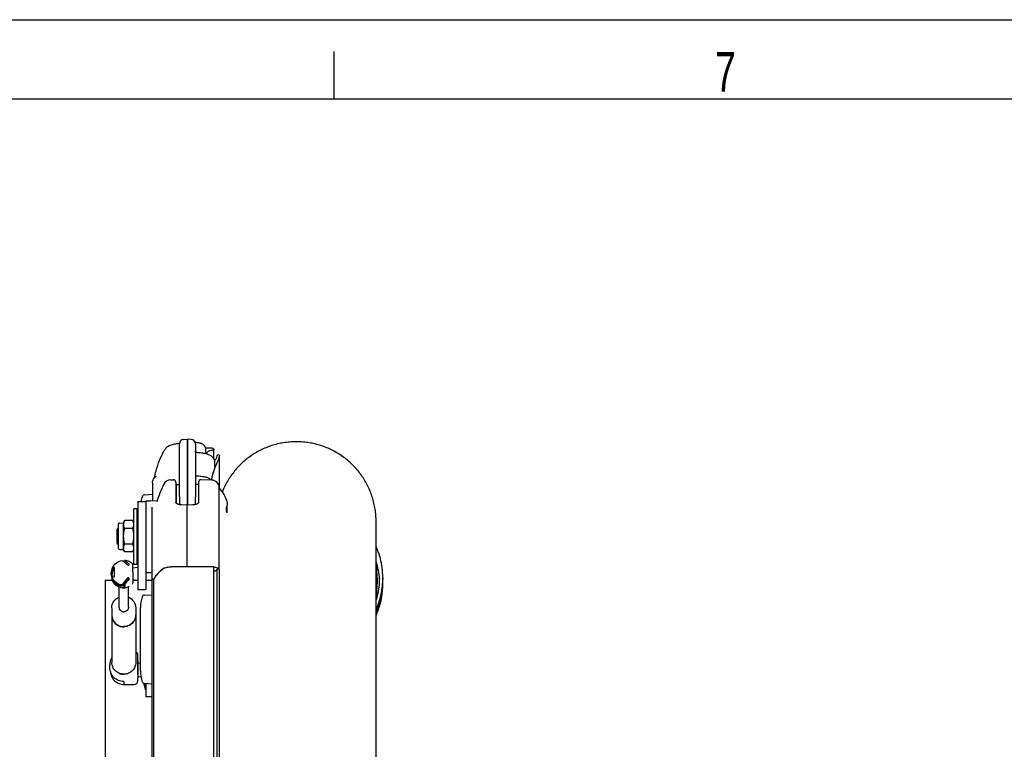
# Model space of a CAD drawing. Extents: x 0 to 594, y 0 to 420.
# Tile 24 of 29: x 287 to 349, y 374 to 420. Entities that reach past the tile are written whole.
import ezdxf

# ---------------------------------------------------------------- set-up
doc = ezdxf.new("R2010")
doc.units = 0
doc.header["$LTSCALE"] = 32.67
for name, color, linetype in [('100-5506_L_DXF_CONTINUOUS_', 7, 'CONTINUOUS'), ('100-5506_R_DXF_CONTINUOUS_', 7, 'CONTINUOUS'), ('100-5512-L_DXF_CONTINUOUS_', 7, 'CONTINUOUS'), ('100-5512-R_DXF_CONTINUOUS_', 7, 'CONTINUOUS'), ('100-5516_DXF_CONTINUOUS_LI', 7, 'CONTINUOUS'), ('100-5525A_DXF_CONTINUOUS_L', 7, 'CONTINUOUS'), ('100-5906_DXF_CONTINUOUS_LI', 7, 'CONTINUOUS'), ('100-5907_DXF_CONTINUOUS_LI', 7, 'CONTINUOUS'), ('100-5911_DXF_CONTINUOUS_LI', 7, 'CONTINUOUS'), ('100-5913_DXF_CONTINUOUS_LI', 7, 'CONTINUOUS'), ('100-5914_DXF_CONTINUOUS_LI', 7, 'CONTINUOUS'), ('100-5954_G_DXF_CONTINUOUS_', 7, 'CONTINUOUS'), ('100-9010_DXF_CONTINUOUS_LI', 7, 'CONTINUOUS'), ('100-9011_DXF_CONTINUOUS_LI', 7, 'CONTINUOUS'), ('102118-REF_DXF_CONTINUOUS_', 7, 'CONTINUOUS'), ('102679_DXF_CONTINUOUS_LINE', 7, 'CONTINUOUS'), ('102683_DXF_CONTINUOUS_LINE', 7, 'CONTINUOUS'), ('102727_DXF_CONTINUOUS_LINE', 7, 'CONTINUOUS'), ('102728_DXF_CONTINUOUS_LINE', 7, 'CONTINUOUS'), ('104080_2D_DXF_FORMAT', 7, 'CONTINUOUS'), ('104420_DXF_CONTINUOUS_LINE', 7, 'CONTINUOUS'), ('135584_DXF_CONTINUOUS_LINE', 7, 'CONTINUOUS'), ('136185_DXF_CONTINUOUS_LINE', 7, 'CONTINUOUS'), ('STAB_K4-D4_DXF_CONTINUOUS_', 7, 'CONTINUOUS')]:
    doc.layers.add(name, color=color, linetype=linetype)
doc.styles.get("Standard").update_dxf_attribs({"font": 'txt', "width": 0.7})

msp = doc.modelspace()

# ---------------------------------------------------------------- linework, layer by layer
at = {"layer": '100-5506_L_DXF_CONTINUOUS_', "color": 7, "linetype": 'CONTINUOUS'}
for p, q in [((297.8, 389.526), (297.8, 393.657)), ((298.037, 393.651), (297.8, 393.657)), ((298.3, 393.381), (298.3, 390.056)), ((298.32, 393.465), (298.304, 393.468)), ((298.344, 393.46), (298.32, 393.465)), ((298.422, 393.446), (298.344, 393.46)), ((298.965, 392.856), (298.965, 392.982)), ((299.522, 391.943), (299.522, 392.203)), ((299.245, 391.117), (299.245, 391.1)), ((299.289, 391.104), (299.288, 391.099)), ((299.289, 391.104), (299.288, 391.099))]:
    msp.add_line(p, q, dxfattribs=at)
for points in [[(298.304, 393.468), (298.288, 393.471), (298.284, 393.472)], [(298.434, 393.444), (298.425, 393.445), (298.422, 393.446)], [(298.965, 392.982), (298.965, 392.992), (298.964, 393.019), (298.96, 393.045), (298.955, 393.072), (298.949, 393.098), (298.941, 393.123), (298.931, 393.148), (298.919, 393.172), (298.906, 393.196), (298.892, 393.219), (298.876, 393.241), (298.858, 393.262), (298.839, 393.282), (298.82, 393.3), (298.8, 393.317), (298.78, 393.332), (298.76, 393.345), (298.74, 393.357), (298.72, 393.368), (298.7, 393.378), (298.679, 393.386), (298.659, 393.395), (298.636, 393.403), (298.612, 393.41), (298.585, 393.418), (298.556, 393.425), (298.524, 393.431), (298.489, 393.437), (298.455, 393.442), (298.434, 393.444)], [(298.444, 392.813), (298.436, 392.814), (298.424, 392.815), (298.413, 392.818), (298.402, 392.821), (298.392, 392.825), (298.381, 392.83), (298.371, 392.835), (298.362, 392.842), (298.353, 392.849), (298.344, 392.857), (298.336, 392.865), (298.329, 392.874), (298.323, 392.884), (298.317, 392.894), (298.312, 392.905), (298.308, 392.916), (298.304, 392.927), (298.302, 392.939), (298.3, 392.951), (298.3, 392.963)]]:
    msp.add_lwpolyline(points, dxfattribs=at)
for centre, radius, start, end in [((298.03, 393.381), 0.27, 0, 88.5), ((298.645, 391.417), 1.366, 72.78561, 73.18637), ((304.759, 389.883), 5.604, 159.7836, 167.42053)]:
    msp.add_arc(centre, radius, start, end, dxfattribs=at)
for points, knots in [([(299.04, 392.725), (298.949, 392.752), (298.751, 392.792), (298.55, 392.809), (298.444, 392.813)], [0, 0, 0, 0, 0.470328, 1, 1, 1, 1]), ([(299.025, 392.729), (299.017, 392.738), (298.979, 392.788), (298.961, 392.854), (298.961, 392.904)], [0, 0, 0, 0, 0.196269, 1, 1, 1, 1]), ([(299.522, 392.203), (299.522, 392.272), (299.49, 392.407), (299.37, 392.562), (299.215, 392.663), (299.105, 392.704), (299.049, 392.722)], [0, 0, 0, 0, 0.272976, 0.530939, 0.766995, 1, 1, 1, 1]), ([(298.3, 391.386), (298.3, 391.381), (298.315, 391.373), (298.34, 391.367), (298.382, 391.361), (298.412, 391.36), (298.429, 391.36)], [0, 0, 0, 0, 0.098163, 0.309434, 0.622034, 1, 1, 1, 1]), ([(298.429, 391.36), (298.536, 391.356), (298.733, 391.34), (298.961, 391.298), (299.106, 391.247), (299.191, 391.205), (299.245, 391.152), (299.245, 391.117)], [0, 0, 0, 0, 0.363783, 0.667916, 0.787233, 0.881434, 1, 1, 1, 1])]:
    msp.add_open_spline(points, degree=3, knots=knots, dxfattribs=at)
msp.add_open_spline([(299.522, 391.943), (299.522, 391.901), (299.514, 391.859), (299.5, 391.82)], degree=3, dxfattribs=at)
at = {"layer": '100-5506_R_DXF_CONTINUOUS_', "color": 7, "linetype": 'CONTINUOUS'}
for p, q in [((297.3, 390.058), (297.3, 393.38)), ((297.562, 393.65), (297.8, 393.657)), ((297.8, 393.657), (297.8, 389.526)), ((296.344, 392.956), (296.344, 392.955)), ((295.611, 390.925), (295.611, 389.798))]:
    msp.add_line(p, q, dxfattribs=at)
msp.add_lwpolyline([(297.299, 393.389), (297.247, 393.385), (297.184, 393.379), (297.12, 393.372), (297.054, 393.363), (296.983, 393.35), (296.911, 393.334), (296.841, 393.316), (296.772, 393.294), (296.705, 393.268), (296.646, 393.24), (296.597, 393.213), (296.553, 393.185), (296.512, 393.155), (296.473, 393.121), (296.437, 393.085), (296.404, 393.047), (296.375, 393.007), (296.349, 392.965), (296.344, 392.955)], dxfattribs=at)
msp.add_arc((297.57, 393.38), 0.27, 91.65, 180, dxfattribs=at)
for points, knots in [([(295.73, 391.233), (295.761, 391.384), (295.902, 391.978), (296.129, 392.552), (296.344, 392.956)], [0, 0, 0, 0, 0.251709, 1, 1, 1, 1]), ([(295.611, 390.925), (295.611, 390.951), (295.62, 391.053), (295.666, 391.15), (295.712, 391.21)], [0, 0, 0, 0, 0.257819, 1, 1, 1, 1])]:
    msp.add_open_spline(points, degree=3, knots=knots, dxfattribs=at)
msp.add_open_spline([(295.712, 391.21), (295.753, 391.264), (295.803, 391.31), (295.858, 391.35)], degree=3, dxfattribs=at)
at = {"layer": '100-5512-L_DXF_CONTINUOUS_', "color": 7, "linetype": 'CONTINUOUS'}
for p, q in [((298.5, 390.965), (298.5, 389.694)), ((299.312, 391.098), (298.654, 391.115)), ((299.798, 385.482), (299.798, 390.638)), ((300.304, 389.703), (300.304, 389.704)), ((300.305, 389.699), (300.304, 389.704)), ((298.148, 389.538), (297.788, 389.526)), ((297.788, 385.653), (297.788, 389.526))]:
    msp.add_line(p, q, dxfattribs=at)
for points in [[(298.5, 389.694), (298.5, 389.691), (298.499, 389.686), (298.496, 389.68), (298.492, 389.673), (298.486, 389.664), (298.477, 389.653), (298.466, 389.642), (298.451, 389.63), (298.434, 389.618), (298.414, 389.605), (298.391, 389.594), (298.366, 389.582), (298.339, 389.572), (298.31, 389.563), (298.28, 389.555), (298.249, 389.549), (298.216, 389.543), (298.182, 389.54), (298.148, 389.538)], [(300.247, 389.406), (300.265, 389.431), (300.287, 389.473), (300.303, 389.516), (300.313, 389.561), (300.317, 389.608), (300.314, 389.654), (300.305, 389.699)], [(300.262, 389.089), (300.258, 389.118), (300.254, 389.147), (300.251, 389.175), (300.248, 389.202), (300.246, 389.227), (300.244, 389.251), (300.242, 389.274), (300.241, 389.295), (300.241, 389.314), (300.241, 389.332), (300.241, 389.348), (300.242, 389.362), (300.243, 389.375), (300.244, 389.385), (300.245, 389.394)], [(300.245, 389.394), (300.246, 389.401), (300.247, 389.405), (300.248, 389.407)]]:
    msp.add_lwpolyline(points, dxfattribs=at)
for centre, radius, start, end in [((298.65, 390.965), 0.15, 88.5, 180), ((299.299, 390.598), 0.5, 4.56024, 88.5), ((298.052, 389.047), 2.345, 16.22669, 41.90795), ((299.31, 384.34), 1.299, 84.04855, 84.20815), ((299.735, 385.468), 0.0647, 13.16889, 19.14737)]:
    msp.add_arc(centre, radius, start, end, dxfattribs=at)
msp.add_open_spline([(299.796, 385.489), (299.789, 385.508), (299.753, 385.546), (299.636, 385.604), (299.526, 385.624), (299.445, 385.632)], degree=3, knots=[0, 0, 0, 0, 0.154949, 0.376095, 1, 1, 1, 1], dxfattribs=at)
at = {"layer": '100-5512-R_DXF_CONTINUOUS_', "color": 7, "linetype": 'CONTINUOUS'}
for p, q in [((296.75, 391.111), (296.921, 391.115)), ((297.075, 390.965), (297.075, 389.694)), ((297.08, 390.762), (297.075, 390.763)), ((297.08, 390.732), (297.075, 390.732)), ((297.08, 390.63), (297.075, 390.63)), ((297.08, 390.762), (297.08, 390.762)), ((297.08, 390.762), (297.08, 390.754)), ((297.08, 390.754), (297.08, 390.744)), ((297.08, 390.744), (297.08, 390.732)), ((297.08, 390.732), (297.08, 390.652)), ((297.08, 390.652), (297.08, 390.535)), ((297.08, 390.545), (297.08, 390.363)), ((297.08, 390.363), (297.08, 390.363)), ((297.08, 390.363), (297.08, 390.339)), ((297.08, 390.339), (297.08, 390.335)), ((297.08, 390.335), (297.08, 390.333)), ((297.08, 390.334), (297.08, 390.331)), ((297.08, 390.333), (297.08, 390.331)), ((297.08, 390.331), (297.08, 390.317)), ((297.08, 390.317), (297.08, 390.307)), ((297.08, 390.307), (297.08, 390.285)), ((297.08, 390.285), (297.08, 390.126)), ((295.246, 389.788), (295.451, 389.794)), ((295.456, 389.794), (295.451, 389.794)), ((295.46, 389.794), (295.456, 389.794)), ((295.467, 389.794), (295.46, 389.794)), ((295.473, 389.795), (295.467, 389.794)), ((295.48, 389.795), (295.473, 389.795)), ((295.488, 389.795), (295.48, 389.795)), ((295.488, 389.795), (295.906, 389.806)), ((295.884, 389.732), (295.882, 389.725)), ((295.884, 389.733), (295.884, 389.732)), ((297.08, 390.126), (297.08, 390.116)), ((297.08, 390.116), (297.08, 390.106)), ((297.08, 390.106), (297.08, 390.084)), ((297.08, 390.084), (297.08, 390.08)), ((297.08, 390.083), (297.08, 390.078)), ((297.08, 390.08), (297.08, 390.078)), ((297.08, 390.078), (297.08, 390.053)), ((297.08, 390.053), (297.08, 390.038)), ((297.08, 390.038), (297.08, 390.035)), ((297.08, 390.035), (297.08, 389.984)), ((297.08, 389.984), (297.08, 389.973)), ((297.08, 389.973), (297.08, 389.956)), ((297.08, 389.956), (297.08, 389.911)), ((297.08, 389.911), (297.081, 389.829)), ((297.081, 389.829), (297.081, 389.788)), ((297.081, 389.788), (297.081, 389.785)), ((297.081, 389.785), (297.081, 389.766)), ((297.081, 389.766), (297.081, 389.728)), ((297.081, 389.728), (297.081, 389.721)), ((297.081, 389.721), (297.081, 389.699)), ((297.081, 389.699), (297.081, 389.69)), ((297.081, 389.69), (297.081, 389.676)), ((295.598, 384.833), (295.598, 389.396)), ((297.788, 389.526), (297.432, 389.537)), ((297.788, 385.653), (297.788, 389.526)), ((295.246, 385.307), (295.598, 385.297))]:
    msp.add_line(p, q, dxfattribs=at)
msp.add_lwpolyline([(297.432, 389.537), (297.423, 389.538), (297.397, 389.539), (297.372, 389.542), (297.347, 389.545), (297.322, 389.549), (297.298, 389.554), (297.274, 389.56), (297.251, 389.567), (297.23, 389.574), (297.209, 389.582), (297.19, 389.591), (297.172, 389.599), (297.156, 389.608), (297.141, 389.617), (297.128, 389.626), (297.117, 389.635), (297.107, 389.644), (297.099, 389.652), (297.092, 389.66), (297.087, 389.667), (297.083, 389.673), (297.08, 389.678), (297.078, 389.683), (297.076, 389.687), (297.075, 389.69), (297.075, 389.693), (297.075, 389.694)], dxfattribs=at)
for centre, radius, start, end in [((296.763, 390.611), 0.5, 91.5, 153.76836), ((296.925, 390.965), 0.15, 0, 91.5), ((302.594, 387.738), 7, 153.76836, 163.44652), ((295.248, 389.738), 0.05, 91.5, 174.1), ((295.248, 385.357), 0.05, 185.9, 268.5), ((298.106, 382.968), 3.142, 124.76379, 125.25987), ((296.449, 385.355), 0.236, 123.30598, 124.7549), ((296.465, 385.332), 0.264, 120.89637, 123.28792), ((295.666, 384.961), 0.0661, 286.34572, 288.94593), ((295.669, 384.951), 0.0554, 288.93821, 291.81727), ((296.7, 384.391), 1.125, 151.72212, 152.61534)]:
    msp.add_arc(centre, radius, start, end, dxfattribs=at)
for points, knots in [([(296.293, 385.533), (296.167, 385.444), (295.947, 385.264), (295.771, 385.038), (295.71, 384.924)], [0, 0, 0, 0, 0.542811, 1, 1, 1, 1]), ([(295.685, 384.898), (295.662, 384.891), (295.627, 384.88), (295.598, 384.847), (295.598, 384.833)], [0, 0, 0, 0, 0.624968, 1, 1, 1, 1]), ([(295.701, 384.908), (295.701, 384.908), (295.698, 384.904), (295.694, 384.901), (295.69, 384.9)], [0, 0, 0, 0, 0.193855, 1, 1, 1, 1])]:
    msp.add_open_spline(points, degree=3, knots=knots, dxfattribs=at)
at = {"layer": '100-5516_DXF_CONTINUOUS_LI', "color": 7, "linetype": 'CONTINUOUS'}
for p, q in [((294.698, 389.747), (294.698, 384.223)), ((294.698, 389.747), (295.198, 389.747)), ((295.198, 389.747), (295.198, 384.223)), ((294.698, 384.223), (295.198, 384.223))]:
    msp.add_line(p, q, dxfattribs=at)
at = {"layer": '100-5525A_DXF_CONTINUOUS_L', "color": 7, "linetype": 'CONTINUOUS'}
for p, q in [((297.1, 390.82), (297.1, 389.651)), ((297.1, 390.82), (297.3, 390.82)), ((298.5, 390.82), (298.3, 390.82)), ((297.3, 390.06), (297.3, 389.554)), ((298.3, 389.56), (298.3, 390.056))]:
    msp.add_line(p, q, dxfattribs=at)
at = {"layer": '100-5906_DXF_CONTINUOUS_LI', "color": 7, "linetype": 'CONTINUOUS'}
for p, q in [((293.398, 388.02), (293.448, 388.07)), ((293.398, 387.12), (293.398, 388.02)), ((294.648, 388.07), (294.698, 388.07)), ((293.398, 387.12), (293.448, 387.07)), ((294.648, 387.07), (294.698, 387.07))]:
    msp.add_line(p, q, dxfattribs=at)
at = {"layer": '100-5906_DXF_CONTINUOUS_LI', "color": 2, "linetype": 'CONTINUOUS'}
for p, q in [((293.448, 388.016), (293.398, 388.016)), ((294.698, 388.016), (294.648, 388.016)), ((293.448, 387.125), (293.398, 387.125)), ((294.698, 387.125), (294.648, 387.125))]:
    msp.add_line(p, q, dxfattribs=at)
at = {"layer": '100-5907_DXF_CONTINUOUS_LI', "color": 7, "linetype": 'CONTINUOUS'}
msp.add_line((300.298, 389.051), (300.298, 389.5), dxfattribs=at)
at = {"layer": '100-5911_DXF_CONTINUOUS_LI', "color": 7, "linetype": 'CONTINUOUS'}
for p, q in [((294.38, 385.584), (294.698, 385.623)), ((294.38, 384.862), (294.698, 384.823))]:
    msp.add_line(p, q, dxfattribs=at)
msp.add_arc((293.801, 385.223), 0.5, 305.20106, 311.68422, dxfattribs=at)
at = {"layer": '100-5913_DXF_CONTINUOUS_LI', "color": 7, "linetype": 'CONTINUOUS'}
for p, q in [((294.696, 379.61), (294.848, 379.635)), ((294.696, 378.778), (294.883, 378.748))]:
    msp.add_line(p, q, dxfattribs=at)
at = {"layer": '100-5914_DXF_CONTINUOUS_LI', "color": 7, "linetype": 'CONTINUOUS'}
for p, q in [((295.211, 377.489), (295.211, 378.336)), ((295.598, 377.489), (295.211, 377.489))]:
    msp.add_line(p, q, dxfattribs=at)
at = {"layer": '100-5954_G_DXF_CONTINUOUS_', "color": 7, "linetype": 'CONTINUOUS'}
for p, q in [((295.109, 390.178), (295.611, 390.205)), ((295.096, 383.873), (295.598, 383.899)), ((294.848, 379.124), (294.848, 383.091)), ((295.096, 378.342), (295.598, 378.316))]:
    msp.add_line(p, q, dxfattribs=at)
for centre, radius, start, end in [((296.948, 389.396), 2.087, 160.94809, 170.31558), ((295.117, 390.029), 0.15, 93, 160.94809), ((296.935, 383.091), 2.087, 160.94809, 180), ((295.104, 383.723), 0.15, 93, 160.94809), ((296.935, 379.124), 2.087, 180, 199.05191), ((295.104, 378.492), 0.15, 199.05191, 267)]:
    msp.add_arc(centre, radius, start, end, dxfattribs=at)
at = {"layer": '100-9010_DXF_CONTINUOUS_LI', "color": 7, "linetype": 'CONTINUOUS'}
for q in [(309.704, 384.957), (309.704, 384.581)]:
    msp.add_line((309.704, 384.957), q, dxfattribs=at)
for points in [[(309.704, 384.957), (309.704, 385.014), (309.699, 385.168), (309.689, 385.323), (309.675, 385.477), (309.655, 385.63), (309.632, 385.77)], [(309.632, 383.771), (309.648, 383.867), (309.67, 384.023), (309.687, 384.181), (309.698, 384.338), (309.703, 384.496), (309.704, 384.581)]]:
    msp.add_lwpolyline(points, dxfattribs=at)
at = {"layer": '100-9011_DXF_CONTINUOUS_LI', "color": 7, "linetype": 'CONTINUOUS'}
for p, q in [((309.663, 386.866), (309.632, 386.935)), ((309.719, 386.729), (309.663, 386.866)), ((309.771, 386.591), (309.719, 386.729)), ((309.819, 386.451), (309.771, 386.591)), ((309.863, 386.31), (309.819, 386.451)), ((309.902, 386.168), (309.863, 386.31)), ((309.937, 386.025), (309.902, 386.168)), ((309.967, 385.881), (309.937, 386.025)), ((309.993, 385.737), (309.967, 385.881)), ((310.015, 385.591), (309.993, 385.737)), ((310.032, 385.445), (310.015, 385.591)), ((310.045, 385.299), (310.032, 385.445)), ((310.053, 385.153), (310.045, 385.299)), ((310.057, 385.006), (310.053, 385.153)), ((310.054, 384.412), (310.054, 384.754)), ((310.058, 384.953), (310.057, 385.006)), ((310.057, 384.51), (310.057, 384.852)), ((310.058, 384.954), (310.058, 384.852)), ((309.995, 383.827), (309.995, 384.169)), ((310.01, 383.924), (310.01, 384.266)), ((310.019, 383.973), (310.035, 384.118)), ((310.023, 384.021), (310.023, 384.363)), ((310.034, 384.119), (310.023, 384.12)), ((310.034, 384.119), (310.034, 384.461)), ((310.042, 384.216), (310.034, 384.217)), ((310.035, 384.118), (310.043, 384.216)), ((310.043, 384.569), (310.042, 384.558)), ((310.042, 384.216), (310.042, 384.558)), ((310.049, 384.314), (310.042, 384.315)), ((310.049, 384.314), (310.049, 384.656)), ((310.054, 384.412), (310.049, 384.412)), ((310.057, 384.51), (310.054, 384.51)), ((309.837, 383.158), (309.837, 383.5)), ((309.865, 383.252), (309.865, 383.594)), ((309.892, 383.347), (309.892, 383.689)), ((309.909, 383.399), (309.943, 383.541)), ((309.917, 383.442), (309.917, 383.784)), ((309.939, 383.538), (309.917, 383.542)), ((309.939, 383.538), (309.939, 383.88)), ((309.96, 383.634), (309.939, 383.637)), ((309.943, 383.541), (309.973, 383.684)), ((309.96, 383.634), (309.96, 383.976)), ((309.979, 383.73), (309.96, 383.733)), ((309.973, 383.684), (309.998, 383.828)), ((309.979, 383.73), (309.979, 384.072)), ((309.995, 383.827), (309.979, 383.829)), ((310.01, 383.924), (309.995, 383.926)), ((309.998, 383.828), (310.019, 383.973)), ((310.023, 384.021), (310.01, 384.023)), ((309.666, 382.695), (309.666, 383.037)), ((309.704, 382.786), (309.704, 383.128)), ((309.74, 382.878), (309.704, 382.89)), ((309.731, 382.841), (309.782, 382.978)), ((309.74, 382.878), (309.74, 383.22)), ((309.774, 382.971), (309.74, 382.981)), ((309.774, 382.971), (309.774, 383.313)), ((309.807, 383.064), (309.774, 383.073)), ((309.782, 382.978), (309.829, 383.117)), ((309.807, 383.064), (309.807, 383.406)), ((309.837, 383.158), (309.807, 383.166)), ((309.829, 383.117), (309.871, 383.258)), ((309.865, 383.252), (309.837, 383.259)), ((309.892, 383.347), (309.865, 383.353)), ((309.871, 383.258), (309.909, 383.399)), ((309.917, 383.442), (309.892, 383.447)), ((309.666, 382.695), (309.632, 382.708)), ((309.632, 382.602), (309.676, 382.704)), ((309.704, 382.786), (309.666, 382.8)), ((309.676, 382.704), (309.731, 382.841))]:
    msp.add_line(p, q, dxfattribs=at)
for points in [[(309.632, 385.953), (309.663, 385.85), (309.699, 385.712), (309.732, 385.574), (309.76, 385.435), (309.784, 385.295), (309.803, 385.154), (309.818, 385.013)], [(309.838, 384.946), (309.836, 384.808), (309.829, 384.669), (309.819, 384.531), (309.804, 384.393), (309.786, 384.256), (309.763, 384.119), (309.736, 383.983), (309.705, 383.848), (309.67, 383.714), (309.632, 383.584)], [(309.818, 385.013), (309.829, 384.872), (309.834, 384.769)]]:
    msp.add_lwpolyline(points, dxfattribs=at)
for centre, radius, start, end in [((305.256, 384.94), 4.801, 356.60898, 357.7788), ((305.258, 384.94), 4.8, 357.77885, 358.94889), ((305.258, 384.94), 4.799, 358.94893, 359.89934), ((305.234, 384.943), 4.824, 349.6006, 350.76677), ((305.239, 384.942), 4.818, 350.76681, 351.93387), ((305.244, 384.941), 4.814, 351.93392, 353.10175), ((305.248, 384.941), 4.81, 353.10179, 354.27029), ((305.248, 384.599), 4.81, 353.10179, 354.27029), ((305.251, 384.941), 4.806, 354.27034, 355.43939), ((305.251, 384.598), 4.806, 354.27034, 355.43939), ((305.254, 384.598), 4.803, 355.43944, 356.60893), ((305.254, 384.94), 4.803, 355.56937, 356.60895), ((305.256, 384.598), 4.801, 356.60898, 357.7788), ((305.258, 384.598), 4.8, 358.17178, 358.94891), ((305.179, 384.957), 4.88, 341.47041, 342.62757), ((305.189, 384.954), 4.871, 342.62761, 343.78634), ((305.198, 384.951), 4.861, 343.78638, 344.94659), ((305.206, 384.949), 4.852, 344.94664, 346.10824), ((305.214, 384.947), 4.844, 346.10828, 347.27118), ((305.214, 384.605), 4.844, 346.10828, 347.27118), ((305.221, 384.945), 4.837, 347.27123, 348.43532), ((305.221, 384.603), 4.837, 347.27123, 348.43532), ((305.228, 384.944), 4.83, 348.43536, 349.60055), ((305.228, 384.602), 4.83, 348.43536, 349.60055), ((305.234, 384.601), 4.824, 349.6006, 350.76677), ((305.239, 384.6), 4.818, 350.76681, 351.93387), ((305.244, 384.599), 4.814, 351.93392, 353.10175), ((305.125, 384.977), 4.938, 335.86141, 336.85915), ((305.136, 384.973), 4.926, 336.85912, 338.00912), ((305.148, 384.968), 4.914, 338.00916, 339.16107), ((305.148, 384.626), 4.914, 338.00916, 339.16107), ((305.159, 384.964), 4.902, 339.16111, 340.31485), ((305.159, 384.622), 4.902, 339.16111, 340.31485), ((305.169, 384.96), 4.891, 340.31489, 341.47037), ((305.169, 384.618), 4.891, 340.31489, 341.47037), ((305.179, 384.615), 4.88, 341.47041, 342.62757), ((305.189, 384.612), 4.871, 342.62761, 343.78634), ((305.198, 384.609), 4.861, 343.78638, 344.94659), ((305.206, 384.607), 4.852, 344.94664, 346.10824), ((305.125, 384.635), 4.938, 335.86141, 336.85915), ((305.136, 384.631), 4.926, 336.85912, 338.00912)]:
    msp.add_arc(centre, radius, start, end, dxfattribs=at)
at = {"layer": '102118-REF_DXF_CONTINUOUS_', "color": 7, "linetype": 'CONTINUOUS'}
for p, q in [((294.043, 385.77), (293.841, 385.98)), ((293.868, 386.035), (293.858, 386.045)), ((293.858, 386.045), (293.869, 386.044)), ((293.868, 385.952), (293.868, 386.035)), ((293.871, 386.05), (293.871, 386.05)), ((293.046, 385.463), (293.034, 385.463)), ((293.22, 385.572), (293.075, 385.572)), ((293.125, 385.436), (293.165, 385.43)), ((293.221, 385.463), (293.137, 385.463)), ((293.22, 385.342), (293.22, 385.62)), ((293.22, 385.032), (293.22, 385.342)), ((294.38, 385.693), (294.38, 385.814)), ((294.38, 385.342), (294.38, 385.693)), ((294.38, 385.342), (294.381, 384.652)), ((293.021, 385.169), (293.02, 385.274)), ((293.034, 384.874), (293.085, 384.874)), ((294.053, 384.863), (293.82, 384.62)), ((293.841, 384.571), (294.122, 384.863)), ((294.043, 384.946), (294.043, 384.865)), ((294.053, 384.863), (294.122, 384.863)), ((293.502, 384.403), (293.505, 383.124)), ((293.833, 384.649), (293.703, 384.514)), ((293.868, 384.493), (293.842, 384.466)), ((293.854, 384.655), (293.854, 384.666)), ((293.869, 384.511), (293.858, 384.51)), ((293.868, 384.51), (293.868, 384.411)), ((293.872, 384.364), (293.868, 384.411)), ((293.872, 384.422), (293.873, 384.367)), ((293.872, 384.364), (293.873, 384.368)), ((294.105, 383.125), (294.102, 384.405)), ((294.381, 384.595), (294.381, 384.652))]:
    msp.add_line(p, q, dxfattribs=at)
for centre, radius, start, end in [((293.77, 385.252), 0.759, 90.16886, 90.82497), ((293.801, 385.141), 0.836, 85.3988, 86.84309), ((293.782, 385.872), 0.189, 63.53886, 66.27056), ((293.778, 385.166), 0.801, 151.80585, 158.24886), ((293.194, 385.357), 0.245, 115.82278, 118.91907), ((293.751, 385.169), 0.68, 154.4599, 171.11682), ((293.748, 385.274), 0.728, 155.83743, 156.12858), ((293.756, 385.166), 0.686, 143.69615, 154.40577), ((293.094, 384.789), 0.645, 78.68473, 78.96202), ((292.638, 384.458), 1.917, 49.87127, 50.83498), ((293.747, 385.171), 0.727, 180.18562, 197.53524), ((293.748, 385.172), 0.728, 197.58131, 202.53927), ((293.748, 385.277), 0.728, 201.62193, 203.57011), ((293.747, 385.17), 0.677, 171.41134, 175.60648), ((293.749, 385.172), 0.728, 202.53929, 204.17193), ((293.747, 385.17), 0.677, 171.17405, 171.41128), ((293.757, 385.177), 0.738, 204.24462, 221.50361), ((293.77, 385.302), 0.762, 266.89983, 269.84631), ((295.136, 383.633), 1.683, 144.66087, 145.71418), ((295.426, 383.428), 2.038, 143.73459, 144.66504), ((295.721, 383.211), 2.404, 142.90763, 143.73783), ((293.807, 385.184), 0.823, 312.78238, 314.25945)]:
    msp.add_arc(centre, radius, start, end, dxfattribs=at)
msp.add_ellipse((294.519, 385.223), major_axis=(0.469, 0.498), ratio=0.098271, start_param=2.467577, end_param=2.824681, dxfattribs=at)
for points, knots in [([(293.075, 385.572), (293.128, 385.696), (293.303, 385.92), (293.568, 386.024), (293.702, 386.041)], [0, 0, 0, 0, 0.497675, 1, 1, 1, 1]), ([(293.729, 386.029), (293.735, 386.026), (293.76, 386.011), (293.784, 385.994), (293.803, 385.98)], [0, 0, 0, 0, 0.208335, 1, 1, 1, 1]), ([(294.13, 385.832), (294.08, 385.879), (293.996, 385.952), (293.906, 386.021), (293.866, 386.041)], [0, 0, 0, 0, 0.603439, 1, 1, 1, 1]), ([(293.869, 386.044), (293.869, 386.045), (293.87, 386.047), (293.87, 386.049), (293.871, 386.05)], [0, 0, 0, 0, 0.681252, 1, 1, 1, 1]), ([(294.38, 385.815), (294.313, 385.881), (294.153, 385.992), (293.966, 386.042), (293.871, 386.05)], [0, 0, 0, 0, 0.500001, 1, 1, 1, 1]), ([(293.22, 385.62), (293.207, 385.617), (293.162, 385.606), (293.117, 385.592), (293.087, 385.578)], [0, 0, 0, 0, 0.294345, 1, 1, 1, 1]), ([(293.874, 385.924), (293.887, 385.913), (293.945, 385.863), (294, 385.81), (294.043, 385.769)], [0, 0, 0, 0, 0.227023, 1, 1, 1, 1]), ([(294.043, 385.769), (294.061, 385.752), (294.112, 385.737), (294.147, 385.778), (294.147, 385.796)], [0, 0, 0, 0, 0.58701, 1, 1, 1, 1]), ([(294.147, 385.796), (294.147, 385.799), (294.146, 385.812), (294.138, 385.825), (294.13, 385.832)], [0, 0, 0, 0, 0.219246, 1, 1, 1, 1]), ([(293.075, 384.983), (293.084, 384.988), (293.131, 385.01), (293.18, 385.023), (293.22, 385.032)], [0, 0, 0, 0, 0.197247, 1, 1, 1, 1]), ([(293.703, 384.514), (293.568, 384.53), (293.303, 384.635), (293.128, 384.859), (293.075, 384.983)], [0, 0, 0, 0, 0.502331, 1, 1, 1, 1]), ([(294.043, 384.946), (294.02, 384.922), (293.937, 384.829), (293.858, 384.734), (293.803, 384.661)], [0, 0, 0, 0, 0.267546, 1, 1, 1, 1]), ([(293.858, 384.51), (293.892, 384.563), (293.98, 384.676), (294.075, 384.784), (294.13, 384.843)], [0, 0, 0, 0, 0.435668, 1, 1, 1, 1]), ([(294.147, 384.89), (294.147, 384.913), (294.129, 384.952), (294.079, 384.969), (294.052, 384.956), (294.043, 384.946)], [0, 0, 0, 0, 0.474543, 0.726358, 1, 1, 1, 1]), ([(294.091, 384.888), (294.097, 384.887), (294.116, 384.882), (294.131, 384.866), (294.137, 384.853)], [0, 0, 0, 0, 0.288572, 1, 1, 1, 1]), ([(293.166, 384.654), (293.25, 384.554), (293.471, 384.393), (293.741, 384.353), (293.872, 384.364)], [0, 0, 0, 0, 0.498408, 1, 1, 1, 1]), ([(293.769, 384.435), (293.663, 384.435), (293.45, 384.48), (293.274, 384.609), (293.204, 384.688)], [0, 0, 0, 0, 0.501509, 1, 1, 1, 1]), ([(293.453, 384.435), (293.552, 384.363), (293.804, 384.279), (294.055, 384.365), (294.153, 384.438)], [0, 0, 0, 0, 0.500008, 1, 1, 1, 1]), ([(293.745, 384.581), (293.741, 384.575), (293.726, 384.553), (293.712, 384.531), (293.703, 384.514)], [0, 0, 0, 0, 0.274175, 1, 1, 1, 1]), ([(293.853, 384.666), (293.85, 384.666), (293.843, 384.658), (293.837, 384.653), (293.833, 384.649)], [0, 0, 0, 0, 0.390836, 1, 1, 1, 1]), ([(293.854, 384.666), (293.854, 384.666), (293.853, 384.667), (293.853, 384.667), (293.853, 384.666)], [0, 0, 0, 0, 0.46854, 1, 1, 1, 1]), ([(293.872, 384.422), (293.872, 384.427), (293.872, 384.456), (293.87, 384.486), (293.869, 384.511)], [0, 0, 0, 0, 0.16918, 1, 1, 1, 1])]:
    msp.add_open_spline(points, degree=3, knots=knots, dxfattribs=at)
for points in [[(293.702, 386.041), (293.712, 386.038), (293.721, 386.034), (293.729, 386.029)], [(293.841, 385.98), (293.823, 385.999), (293.795, 386.011), (293.768, 386.011)], [(293.803, 385.98), (293.819, 385.969), (293.834, 385.957), (293.849, 385.944)], [(293.082, 385.568), (293.042, 385.477), (293.02, 385.374), (293.02, 385.274)], [(293.034, 385.463), (293.036, 385.459), (293.04, 385.457), (293.043, 385.455)], [(293.07, 385.275), (293.07, 385.377), (293.094, 385.481), (293.139, 385.572)], [(293.165, 385.43), (293.183, 385.428), (293.2, 385.425), (293.218, 385.422)], [(293.02, 385.274), (293.021, 385.184), (293.038, 385.092), (293.071, 385.009)], [(293.034, 384.874), (293.066, 384.795), (293.111, 384.719), (293.166, 384.654)], [(293.127, 385.005), (293.09, 385.09), (293.07, 385.183), (293.07, 385.275)], [(294.012, 384.822), (294.022, 384.836), (294.032, 384.85), (294.043, 384.865)], [(294.043, 384.864), (294.048, 384.871), (294.054, 384.877), (294.061, 384.881)], [(294.061, 384.881), (294.067, 384.884), (294.073, 384.886), (294.079, 384.887)], [(294.079, 384.887), (294.083, 384.888), (294.087, 384.888), (294.091, 384.888)], [(294.13, 384.843), (294.141, 384.855), (294.147, 384.873), (294.147, 384.89)], [(293.768, 384.54), (293.795, 384.54), (293.823, 384.552), (293.841, 384.571)], [(293.842, 384.466), (293.823, 384.447), (293.795, 384.435), (293.769, 384.435)], [(293.82, 384.62), (293.809, 384.609), (293.796, 384.6), (293.781, 384.595)]]:
    msp.add_open_spline(points, degree=3, dxfattribs=at)
at = {"layer": '102679_DXF_CONTINUOUS_LINE', "color": 7, "linetype": 'CONTINUOUS'}
for p, q in [((299.298, 385.653), (296.777, 385.653)), ((299.444, 385.626), (299.444, 372.708)), ((299.648, 385.482), (299.648, 372.783)), ((299.798, 385.482), (299.798, 372.7)), ((295.598, 292.273), (295.598, 384.832)), ((295.698, 292.344), (295.698, 384.901))]:
    msp.add_line(p, q, dxfattribs=at)
for centre, radius, start, end in [((299.298, 384.209), 1.444, 86.67355, 90.01019), ((299.789, 385.482), 0.00881, 0.00385, 7.73528)]:
    msp.add_arc(centre, radius, start, end, dxfattribs=at)
for points, knots in [([(296.329, 385.559), (296.191, 385.464), (295.951, 385.272), (295.761, 385.025), (295.698, 384.901)], [0, 0, 0, 0, 0.54617, 1, 1, 1, 1]), ([(296.329, 385.559), (296.353, 385.575), (296.414, 385.603), (296.563, 385.643), (296.689, 385.653), (296.777, 385.653)], [0, 0, 0, 0, 0.188853, 0.427912, 1, 1, 1, 1]), ([(299.444, 385.626), (299.444, 385.634), (299.418, 385.648), (299.397, 385.65), (299.382, 385.651)], [0, 0, 0, 0, 0.347062, 1, 1, 1, 1]), ([(299.444, 385.374), (299.472, 385.378), (299.524, 385.389), (299.596, 385.415), (299.648, 385.454), (299.648, 385.482)], [0, 0, 0, 0, 0.355634, 0.64625, 1, 1, 1, 1]), ([(299.798, 385.483), (299.796, 385.493), (299.764, 385.506), (299.721, 385.509), (299.68, 385.506), (299.648, 385.492), (299.648, 385.482)], [0, 0, 0, 0, 0.180991, 0.507726, 0.829185, 1, 1, 1, 1])]:
    msp.add_open_spline(points, degree=3, knots=knots, dxfattribs=at)
at = {"layer": '102683_DXF_CONTINUOUS_LINE', "color": 7, "linetype": 'CONTINUOUS'}
for p, q in [((299.311, 393.094), (298.95, 393.094)), ((299.458, 392.437), (299.458, 393.018)), ((299.811, 390.598), (299.811, 392.624)), ((299.426, 391.605), (299.427, 391.608)), ((299.426, 391.605), (299.427, 391.608)), ((299.288, 391.1), (299.289, 391.104)), ((299.288, 391.1), (299.289, 391.104))]:
    msp.add_line(p, q, dxfattribs=at)
for centre, radius, start, end in [((299.311, 392.562), 0.532, 80.90864, 89.99661), ((304.838, 389.852), 5.69, 153.13881, 158.53007), ((304.757, 389.883), 5.602, 162.0943, 163.71289), ((304.774, 389.877), 5.621, 160.40546, 162.06069), ((304.783, 389.874), 5.63, 160.15874, 160.40584), ((304.786, 389.873), 5.633, 159.78396, 160.15873), ((304.794, 389.87), 5.642, 158.53668, 159.78374), ((304.73, 389.89), 5.575, 165.83254, 167.4264), ((304.737, 389.888), 5.582, 165.55437, 165.83283), ((304.743, 389.887), 5.588, 163.95912, 165.55417), ((304.746, 389.886), 5.591, 163.71336, 163.95925)]:
    msp.add_arc(centre, radius, start, end, dxfattribs=at)
for points, knots in [([(299.37, 392.949), (299.297, 392.96), (299.143, 392.94), (299.029, 392.832), (298.996, 392.769)], [0, 0, 0, 0, 0.507358, 1, 1, 1, 1]), ([(299.458, 393.018), (299.458, 392.998), (299.436, 392.956), (299.391, 392.945), (299.37, 392.949)], [0, 0, 0, 0, 0.488372, 1, 1, 1, 1]), ([(299.395, 393.088), (299.412, 393.085), (299.444, 393.069), (299.458, 393.034), (299.458, 393.018)], [0, 0, 0, 0, 0.509958, 1, 1, 1, 1]), ([(299.499, 392.347), (299.547, 392.376), (299.63, 392.457), (299.661, 392.57), (299.661, 392.624)], [0, 0, 0, 0, 0.506509, 1, 1, 1, 1]), ([(299.661, 392.624), (299.661, 392.643), (299.678, 392.681), (299.736, 392.702), (299.794, 392.681), (299.811, 392.643), (299.811, 392.624)], [0, 0, 0, 0, 0.244507, 0.500002, 0.755494, 1, 1, 1, 1])]:
    msp.add_open_spline(points, degree=3, knots=knots, dxfattribs=at)
msp.add_open_spline([(299.763, 392.423), (299.794, 392.484), (299.811, 392.555), (299.811, 392.624)], degree=3, dxfattribs=at)
at = {"layer": '102727_DXF_CONTINUOUS_LINE', "color": 7, "linetype": 'CONTINUOUS'}
for p, q in [((294.448, 385.797), (294.448, 389.297)), ((294.648, 389.297), (294.448, 389.297)), ((294.648, 385.797), (294.648, 389.297)), ((294.648, 385.797), (294.448, 385.797))]:
    msp.add_line(p, q, dxfattribs=at)
at = {"layer": '102728_DXF_CONTINUOUS_LINE', "color": 7, "linetype": 'CONTINUOUS'}
for p, q in [((293.873, 388.552), (293.798, 388.42)), ((294.372, 388.552), (293.873, 388.552)), ((294.448, 388.42), (294.372, 388.552)), ((293.448, 388.279), (293.448, 386.862)), ((293.564, 388.399), (293.772, 388.405)), ((293.798, 386.72), (293.798, 388.42)), ((294.372, 388.061), (293.873, 388.061)), ((293.564, 386.742), (293.772, 386.736)), ((293.873, 386.589), (293.798, 386.72)), ((294.372, 387.08), (293.873, 387.08)), ((294.372, 386.589), (293.873, 386.589)), ((294.448, 386.72), (294.372, 386.589))]:
    msp.add_line(p, q, dxfattribs=at)
for centre, radius, start, end in [((293.568, 388.279), 0.12, 91.63658, 180), ((293.771, 388.435), 0.03, 271.63658, 331.6229), ((293.568, 386.862), 0.12, 180, 268.36342), ((293.771, 386.706), 0.03, 28.3771, 88.36342)]:
    msp.add_arc(centre, radius, start, end, dxfattribs=at)
for points, knots in [([(293.798, 388.306), (293.798, 388.348), (293.813, 388.435), (293.851, 388.513), (293.873, 388.552)], [0, 0, 0, 0, 0.485069, 1, 1, 1, 1]), ([(294.448, 388.306), (294.448, 388.348), (294.432, 388.435), (294.394, 388.513), (294.372, 388.552)], [0, 0, 0, 0, 0.485069, 1, 1, 1, 1]), ([(293.873, 388.061), (293.851, 388.1), (293.813, 388.178), (293.798, 388.265), (293.798, 388.306)], [0, 0, 0, 0, 0.514931, 1, 1, 1, 1]), ([(293.798, 387.57), (293.798, 387.653), (293.812, 387.82), (293.85, 387.981), (293.873, 388.061)], [0, 0, 0, 0, 0.499896, 1, 1, 1, 1]), ([(294.372, 388.061), (294.394, 388.1), (294.432, 388.178), (294.448, 388.265), (294.448, 388.306)], [0, 0, 0, 0, 0.514931, 1, 1, 1, 1]), ([(294.448, 387.57), (294.448, 387.653), (294.433, 387.82), (294.395, 387.981), (294.372, 388.061)], [0, 0, 0, 0, 0.499896, 1, 1, 1, 1]), ([(293.873, 387.08), (293.85, 387.159), (293.812, 387.321), (293.798, 387.487), (293.798, 387.57)], [0, 0, 0, 0, 0.500104, 1, 1, 1, 1]), ([(294.372, 387.08), (294.395, 387.159), (294.433, 387.321), (294.448, 387.487), (294.448, 387.57)], [0, 0, 0, 0, 0.500104, 1, 1, 1, 1]), ([(293.798, 386.834), (293.798, 386.876), (293.813, 386.963), (293.851, 387.041), (293.873, 387.08)], [0, 0, 0, 0, 0.485069, 1, 1, 1, 1]), ([(293.873, 386.589), (293.851, 386.627), (293.813, 386.706), (293.798, 386.792), (293.798, 386.834)], [0, 0, 0, 0, 0.514931, 1, 1, 1, 1]), ([(294.448, 386.834), (294.448, 386.876), (294.432, 386.963), (294.394, 387.041), (294.372, 387.08)], [0, 0, 0, 0, 0.485069, 1, 1, 1, 1]), ([(294.372, 386.589), (294.394, 386.627), (294.432, 386.706), (294.448, 386.792), (294.448, 386.834)], [0, 0, 0, 0, 0.514931, 1, 1, 1, 1])]:
    msp.add_open_spline(points, degree=3, knots=knots, dxfattribs=at)
at = {"layer": '104080_2D_DXF_FORMAT', "color": 7, "linetype": 'CONTINUOUS'}
for p, q in [((0, 420), (594, 420)), ((307, 415), (307, 418)), ((589, 415), (25, 415))]:
    msp.add_line(p, q, dxfattribs=at)
at = {"layer": '104420_DXF_CONTINUOUS_LINE', "color": 7, "linetype": 'CONTINUOUS'}
for p, q in [((309.632, 372.113), (309.632, 388.506)), ((292.632, 384.807), (292.632, 369.807)), ((292.632, 384.807), (293.065, 384.807)), ((294.38, 384.807), (294.698, 384.807)), ((295.198, 384.807), (295.598, 384.807))]:
    msp.add_line(p, q, dxfattribs=at)
msp.add_lwpolyline([(309.632, 388.506), (309.631, 388.601), (309.628, 388.696), (309.623, 388.791), (309.617, 388.886), (309.609, 388.981), (309.599, 389.076), (309.587, 389.17), (309.574, 389.264), (309.558, 389.358), (309.541, 389.452), (309.522, 389.545), (309.502, 389.638), (309.479, 389.731), (309.455, 389.823), (309.429, 389.915), (309.401, 390.006), (309.372, 390.096), (309.341, 390.186), (309.308, 390.276), (309.273, 390.364), (309.237, 390.452), (309.199, 390.54), (309.16, 390.626), (309.118, 390.712), (309.076, 390.797), (309.031, 390.881), (308.985, 390.965), (308.937, 391.047), (308.888, 391.129), (308.838, 391.209), (308.785, 391.289), (308.732, 391.367), (308.676, 391.445), (308.62, 391.521), (308.562, 391.597), (308.502, 391.671), (308.441, 391.744), (308.379, 391.816), (308.315, 391.887), (308.25, 391.956), (308.184, 392.025), (308.116, 392.092), (308.047, 392.157), (307.977, 392.222), (307.905, 392.285), (307.833, 392.346), (307.759, 392.407), (307.684, 392.465), (307.608, 392.523), (307.531, 392.579), (307.453, 392.633), (307.374, 392.686), (307.294, 392.738), (307.213, 392.788), (307.131, 392.836), (307.048, 392.883), (306.964, 392.928), (306.88, 392.972), (306.794, 393.014), (306.708, 393.054), (306.621, 393.093), (306.534, 393.13), (306.445, 393.165), (306.356, 393.199), (306.266, 393.231), (306.176, 393.261), (306.085, 393.29), (305.994, 393.316), (305.902, 393.341), (305.81, 393.365), (305.717, 393.386), (305.624, 393.406), (305.531, 393.424), (305.437, 393.44), (305.343, 393.455), (305.248, 393.467), (305.154, 393.478), (305.059, 393.487), (304.964, 393.495), (304.869, 393.5), (304.774, 393.504), (304.679, 393.505), (304.584, 393.505), (304.488, 393.504), (304.393, 393.5), (304.298, 393.494), (304.203, 393.487), (304.109, 393.478), (304.014, 393.467), (303.92, 393.455), (303.826, 393.44), (303.732, 393.424), (303.638, 393.406), (303.545, 393.386), (303.452, 393.365), (303.36, 393.341), (303.268, 393.316), (303.177, 393.289), (303.086, 393.261), (302.996, 393.23), (302.906, 393.198), (302.817, 393.165), (302.729, 393.129), (302.641, 393.092), (302.554, 393.054), (302.468, 393.013), (302.383, 392.971), (302.298, 392.928), (302.214, 392.882), (302.131, 392.835), (302.049, 392.787), (301.968, 392.737), (301.888, 392.686), (301.809, 392.633), (301.731, 392.578), (301.654, 392.522), (301.578, 392.465), (301.503, 392.406), (301.43, 392.346), (301.357, 392.284), (301.286, 392.221), (301.216, 392.157), (301.147, 392.091), (301.079, 392.024), (301.013, 391.956), (300.948, 391.886), (300.884, 391.815), (300.822, 391.743), (300.761, 391.67), (300.701, 391.596), (300.643, 391.521), (300.586, 391.444), (300.531, 391.367), (300.477, 391.288), (300.425, 391.208), (300.374, 391.128), (300.325, 391.046), (300.278, 390.964), (300.232, 390.88), (300.187, 390.796), (300.144, 390.711), (300.103, 390.625), (300.064, 390.539), (300.026, 390.451), (299.991, 390.367)], dxfattribs=at)
at = {"layer": '135584_DXF_CONTINUOUS_LINE', "color": 7, "linetype": 'CONTINUOUS'}
for p, q in [((293.055, 383.074), (293.056, 382.637)), ((294.555, 383.078), (294.556, 382.64)), ((293.056, 382.617), (293.063, 379.65)), ((294.556, 382.62), (294.563, 379.653))]:
    msp.add_line(p, q, dxfattribs=at)
for centre, start, end in [((293.776, 382.619), 179.3827, 180.12915), ((293.836, 382.619), 0.12929, 0.93136)]:
    msp.add_arc(centre, 0.72, start, end, dxfattribs=at)
for points, knots in [([(293.055, 383.074), (293.055, 383.216), (293.141, 383.506), (293.374, 383.697), (293.504, 383.754)], [0, 0, 0, 0, 0.4989, 1, 1, 1, 1]), ([(294.104, 383.755), (294.234, 383.699), (294.468, 383.509), (294.555, 383.219), (294.555, 383.078)], [0, 0, 0, 0, 0.501099, 1, 1, 1, 1]), ([(293.505, 383.124), (293.505, 383.086), (293.521, 383.008), (293.588, 382.911), (293.688, 382.846), (293.766, 382.83), (293.805, 382.83)], [0, 0, 0, 0, 0.247771, 0.49685, 0.747768, 1, 1, 1, 1]), ([(294.105, 383.125), (294.105, 383.087), (294.09, 383.009), (294.023, 382.911), (293.923, 382.846), (293.844, 382.83), (293.805, 382.83)], [0, 0, 0, 0, 0.247765, 0.496845, 0.747769, 1, 1, 1, 1]), ([(293.056, 382.637), (293.057, 382.541), (293.096, 382.347), (293.264, 382.103), (293.513, 381.94), (293.709, 381.903), (293.806, 381.903)], [0, 0, 0, 0, 0.24777, 0.496851, 0.747777, 1, 1, 1, 1]), ([(293.056, 382.617), (293.057, 382.521), (293.096, 382.328), (293.264, 382.084), (293.513, 381.921), (293.709, 381.883), (293.806, 381.883)], [0, 0, 0, 0, 0.24777, 0.496851, 0.747777, 1, 1, 1, 1]), ([(294.556, 382.64), (294.557, 382.544), (294.518, 382.349), (294.35, 382.104), (294.101, 381.941), (293.904, 381.903), (293.806, 381.903)], [0, 0, 0, 0, 0.247765, 0.496846, 0.747777, 1, 1, 1, 1]), ([(294.556, 382.62), (294.557, 382.525), (294.518, 382.33), (294.35, 382.085), (294.101, 381.921), (293.904, 381.883), (293.806, 381.883)], [0, 0, 0, 0, 0.247765, 0.496846, 0.747777, 1, 1, 1, 1]), ([(293.813, 378.911), (293.716, 378.911), (293.52, 378.949), (293.271, 379.113), (293.103, 379.358), (293.063, 379.553), (293.063, 379.65)], [0, 0, 0, 0, 0.250997, 0.501405, 0.75099, 1, 1, 1, 1]), ([(294.563, 379.653), (294.563, 379.556), (294.524, 379.361), (294.357, 379.114), (294.107, 378.949), (293.911, 378.911), (293.813, 378.911)], [0, 0, 0, 0, 0.249007, 0.498593, 0.749003, 1, 1, 1, 1])]:
    msp.add_open_spline(points, degree=3, knots=knots, dxfattribs=at)
for points in [[(293.515, 378.972), (293.608, 378.929), (293.712, 378.906), (293.813, 378.906)], [(294.113, 378.973), (294.02, 378.929), (293.916, 378.906), (293.813, 378.906)]]:
    msp.add_open_spline(points, degree=3, dxfattribs=at)
at = {"layer": '136185_DXF_CONTINUOUS_LINE', "color": 7, "linetype": 'CONTINUOUS'}
for p, q in [((295.086, 378.225), (295.086, 378.343)), ((295.181, 377.939), (295.181, 378.338)), ((295.211, 377.939), (295.181, 377.939))]:
    msp.add_line(p, q, dxfattribs=at)
msp.add_arc((295.907, 378.339), 0.829, 187.94327, 208.86641, dxfattribs=at)
at = {"layer": 'STAB_K4-D4_DXF_CONTINUOUS_', "color": 7, "linetype": 'CONTINUOUS'}
for p, q in [((294.696, 378.879), (294.696, 380.111)), ((292.932, 379.319), (292.931, 379.493)), ((294.696, 379.761), (294.696, 379.694)), ((294.696, 379.694), (294.696, 379.292)), ((294.696, 379.292), (294.696, 378.879)), ((294.696, 378.879), (294.696, 378.694)), ((294.697, 378.519), (294.697, 378.694)), ((293.814, 378.456), (293.814, 378.264)), ((293.814, 378.263), (294.442, 378.263)), ((294.696, 378.529), (294.697, 378.518))]:
    msp.add_line(p, q, dxfattribs=at)
for centre, start, end in [((294.441, 380.111), 0.12891, 61.7725), ((294.442, 378.517), 270.00868, 0.00868)]:
    msp.add_arc(centre, 0.254, start, end, dxfattribs=at)
for points, knots in [([(293.062, 379.951), (293.02, 379.883), (292.953, 379.734), (292.931, 379.573), (292.931, 379.493)], [0, 0, 0, 0, 0.500345, 1, 1, 1, 1]), ([(293.814, 378.456), (293.699, 378.456), (293.469, 378.501), (293.176, 378.692), (292.978, 378.979), (292.932, 379.207), (292.932, 379.319)], [0, 0, 0, 0, 0.252185, 0.503119, 0.752216, 1, 1, 1, 1]), ([(292.968, 379.082), (292.97, 378.975), (293.017, 378.76), (293.207, 378.489), (293.486, 378.309), (293.705, 378.267), (293.814, 378.267)], [0, 0, 0, 0, 0.247707, 0.496885, 0.747888, 1, 1, 1, 1])]:
    msp.add_open_spline(points, degree=3, knots=knots, dxfattribs=at)

# ---------------------------------------------------------------- texts
at = {"layer": '104080_2D_DXF_FORMAT', "color": 2, "linetype": 'CONTINUOUS', "insert": (330.891, 417.977), "char_height": 2.5, "width": 2.94643, "attachment_point": 1}
msp.add_mtext('7', dxfattribs=at)

doc.saveas('drawing.dxf')
